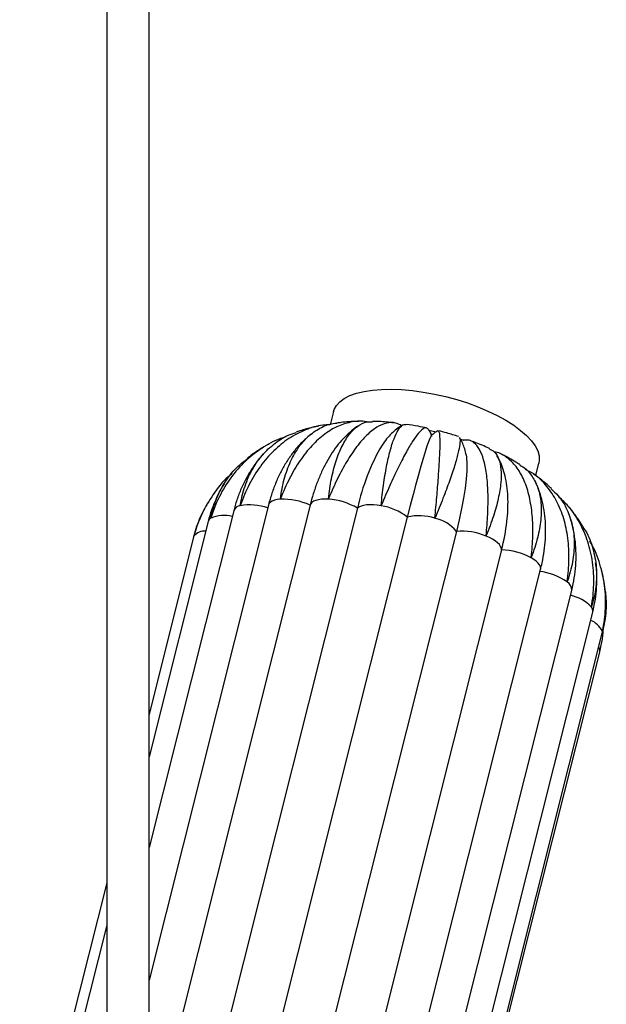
# Paper-space layout '_Isométrica' of a CAD drawing. Header units: millimetres. Extents: x -343 to 343, y -361 to 1293.
# Tile 7 of 7: x -31 to 136, y 187 to 466. Entities that reach past the tile are written whole.
import ezdxf

# ---------------------------------------------------------------- set-up
doc = ezdxf.new("R2010")
doc.units = ezdxf.units.MM

psp = doc.layouts.new('_Isométrica')

# ---------------------------------------------------------------- linework, layer by layer
at = {"color": 7, "linetype": 'Continuous', "lineweight": 25}
for p, q in [((-6, 1289.45), (-6, 64.64)), ((6, 64.64), (6, 1289.45)), ((58.32, 354.88), (57.37, 351.1)), ((85.33, 349.56), (87.39, 349.09)), ((51.98, 348.46), (51.72, 348.24)), ((85.76, 348.55), (86.45, 348.39)), ((94.32, 347.03), (95.13, 346.74)), ((38.74, 343.12), (38.57, 342.96)), ((115.62, 336.68), (116.51, 340.24)), ((39.87, 328.34), (6, 193.68)), ((51.67, 328.31), (6, 146.74)), ((30.01, 326.75), (6, 231.28)), ((65.06, 327.44), (15.75, 131.38)), ((22.77, 323.68), (6, 256.98)), ((79.21, 324.91), (29.9, 128.85)), ((19.49, 322.14), (18.65, 319.32)), ((93.16, 320.89), (43.85, 124.83)), ((18.65, 319.32), (6, 269.03)), ((105.96, 315.64), (56.64, 119.59)), ((67.68, 114.01), (116.99, 310.07)), ((132.76, 310.8), (132.61, 311.96)), ((76.5, 108.06), (125.82, 304.12)), ((82.48, 101.9), (131.79, 297.96)), ((85.19, 95.95), (134.5, 292.01)), ((84.46, 90.62), (133.77, 286.68)), ((-6, 221.32), (-30.66, 123.26)), ((-6, 209.27), (-26.54, 127.62))]:
    psp.add_line(p, q, dxfattribs=at)
at = {"color": 8, "linetype": 'Continuous', "lineweight": 25}
psp.add_line((18.75, 319.58), (18.65, 319.32), dxfattribs=at)
at = {"color": 7, "linetype": 'Continuous', "lineweight": 25, "flags": 128}
for points in [[(58.32, 354.88), (58.49, 355.41), (59.12, 356.56), (60.08, 357.61), (61.36, 358.55), (62.94, 359.35), (64.82, 360.02), (66.95, 360.54), (69.33, 360.9), (71.92, 361.12), (74.69, 361.17), (77.61, 361.06), (80.65, 360.8), (83.76, 360.37), (86.92, 359.8), (90.08, 359.09), (93.22, 358.24), (96.28, 357.27), (99.24, 356.18), (102.06, 354.99), (104.71, 353.71), (107.16, 352.36), (109.38, 350.96), (111.33, 349.51), (113.01, 348.04), (114.39, 346.57), (115.45, 345.11), (116.18, 343.68), (116.58, 342.29), (116.63, 340.96), (116.51, 340.24)], [(85.98, 347.96), (85.86, 347.79), (85.57, 347.21), (85.21, 346.29), (84.77, 345.04), (84.26, 343.46), (83.69, 341.57), (83.06, 339.4), (82.37, 336.95), (81.63, 334.25), (80.86, 331.33), (80.05, 328.21), (79.21, 324.91)], [(95.86, 342.65), (95.98, 341.8), (96.09, 340.05), (96.06, 338), (95.9, 335.69), (95.61, 333.13), (95.18, 330.34), (94.63, 327.36), (93.95, 324.19), (93.16, 320.89)], [(56.85, 329.99), (55.83, 330.02), (54.88, 329.97), (54.03, 329.86), (53.28, 329.67), (52.66, 329.42), (52.18, 329.1), (51.85, 328.73), (51.67, 328.31)], [(71.79, 328.14), (70.69, 328.31), (69.62, 328.4), (68.61, 328.42), (67.68, 328.36), (66.84, 328.23), (66.12, 328.04), (65.52, 327.77), (65.06, 327.44)], [(105.96, 315.64), (105.9, 316.12), (105.68, 316.62), (105.32, 317.13), (104.8, 317.65), (104.15, 318.16), (103.38, 318.66), (102.5, 319.13), (101.54, 319.56)]]:
    psp.add_lwpolyline(points, dxfattribs=at)
at = {"color": 8, "linetype": 'Continuous', "lineweight": 25, "flags": 128}
for points in [[(43.23, 329.99), (42.36, 329.89), (41.59, 329.71), (40.95, 329.47), (40.45, 329.16), (40.09, 328.8), (39.88, 328.39), (39.87, 328.34)], [(116.99, 310.07), (117.03, 310.39), (116.95, 310.87), (116.71, 311.37), (116.31, 311.88), (115.78, 312.4), (115.11, 312.91), (114.31, 313.4)], [(134.5, 292.01), (134.52, 292.11), (134.52, 292.57)]]:
    psp.add_lwpolyline(points, dxfattribs=at)
at = {"color": 7, "linetype": 'Continuous', "lineweight": 25}
for centre, radius, start, end in [((125.62, 314.03), 62.02, 149.689, 167.5097), ((43.97, 311.69), 18.32, 65.1628, 92.3275), ((55.71, 311.77), 18.26, 59.1878, 86.4127), ((69.65, 313.08), 15.21, 51.0516, 81.9094), ((82.58, 311.59), 13.74, 71.0611, 104.1652), ((85, 314.29), 10.49, 38.9438, 78.8299), ((46.51, 330.87), 61.37, 345.634, 353.2988), ((94.69, 303.42), 17.53, 66.9932, 94.9846), ((105.44, 296.99), 18.66, 61.5905, 88.4115), ((114.82, 293.03), 16.62, 54.391, 83.4235)]:
    psp.add_arc(centre, radius, start, end, dxfattribs=at)
at = {"color": 8, "linetype": 'Continuous', "lineweight": 25}
for centre, radius, start, end in [((32.08, 325.95), 2.22, 95.7323, 158.7466), ((34.61, 313.16), 15.24, 70.6222, 100.4114), ((24.28, 323.24), 1.56, 119.5873, 163.9936), ((27.38, 315.41), 9.98, 77.0974, 112.8227), ((21.84, 316.88), 4.11, 86.3736, 138.8039), ((123.1, 304.21), 2.72, 358.0669, 59.0957), ((122.83, 291.23), 11.86, 43.7863, 77.0612), ((130.09, 298.29), 1.73, 348.9425, 41.4954), ((128.84, 289.84), 6.29, 25.6964, 67.8884), ((132.09, 286.99), 1.71, 349.393, 35.197)]:
    psp.add_arc(centre, radius, start, end, dxfattribs=at)
at = {"color": 7, "linetype": 'Continuous', "lineweight": 25}
for points, knots in [([(67.76, 351.88), (67.7, 351.9), (66.35, 352.29), (63.62, 352), (59.66, 350.91), (55.8, 348.61), (52.11, 345.29), (48.75, 341.06), (45.74, 335.97), (44.03, 332.1), (43.25, 330.03), (43.23, 329.99)], [0, 0, 0, 0, 0.006706, 0.149717, 0.28875, 0.431817, 0.57113, 0.7145, 0.853809, 0.997164, 1, 1, 1, 1]), ([(43.23, 329.99), (43.24, 330.03), (43.48, 332), (44.23, 335.8), (46.01, 340.77), (48.45, 344.98), (51.42, 348.27), (54.89, 350.46), (57.54, 351.53), (59.08, 351.53), (59.25, 351.53)], [0, 0, 0, 0, 0.003265, 0.163674, 0.328738, 0.489149, 0.654232, 0.814321, 0.979056, 1, 1, 1, 1]), ([(56.85, 329.99), (56.86, 330.03), (57.07, 332.04), (57.65, 335.91), (58.97, 340.97), (60.71, 345.25), (62.78, 348.57), (65.14, 350.84), (67.37, 352.01), (68.82, 351.94), (69.37, 351.92)], [0, 0, 0, 0, 0.003027, 0.151713, 0.304713, 0.453401, 0.606419, 0.754808, 0.907504, 1, 1, 1, 1]), ([(77.58, 350.82), (77.03, 351.12), (75.7, 351.84), (73.33, 351.69), (70.59, 350.54), (67.76, 348.3), (64.88, 345.02), (62.08, 340.86), (59.37, 335.85), (57.68, 332.05), (56.87, 330.03), (56.85, 329.99)], [0, 0, 0, 0, 0.092985, 0.223573, 0.35053, 0.48117, 0.608382, 0.739299, 0.866508, 0.997411, 1, 1, 1, 1]), ([(65.37, 352.04), (65.26, 352.04), (63.58, 352.04), (61.54, 351.89), (59.63, 351.62), (59.25, 351.57)], [0, 0, 0, 0, 0.054894, 0.812237, 1, 1, 1, 1]), ([(75.33, 351.64), (74.84, 351.69), (72.9, 351.91), (70.91, 352.05), (69.42, 352.04), (69.37, 352.04)], [0, 0, 0, 0, 0.242469, 0.973699, 1, 1, 1, 1]), ([(57.22, 351.05), (56.57, 351.04), (54.25, 351), (50.31, 349.75), (45.62, 347.37), (41.29, 343.86), (37.49, 339.48), (34.28, 334.25), (32.6, 330.3), (31.87, 328.19), (31.86, 328.15)], [0, 0, 0, 0, 0.059937, 0.21365, 0.371824, 0.525846, 0.684355, 0.838373, 0.996865, 1, 1, 1, 1]), ([(31.86, 328.15), (31.86, 328.19), (32.16, 330.13), (33.09, 333.88), (35.32, 338.81), (38.38, 343.06), (42.15, 346.32), (45.35, 348.28), (47.33, 348.79), (47.73, 348.89)], [0, 0, 0, 0, 0.003824, 0.191679, 0.384986, 0.572844, 0.766173, 0.953653, 1, 1, 1, 1]), ([(54.18, 350.73), (53.59, 350.61), (51.76, 350.25), (49.59, 349.66), (48.05, 349.09), (47.7, 348.97)], [0, 0, 0, 0, 0.267626, 0.837238, 1, 1, 1, 1]), ([(65.5, 350.9), (65.46, 350.87), (64.71, 350.45), (63.35, 349.37), (61.43, 347.64), (59.62, 345.58), (57.92, 343.25), (56.34, 340.65), (54.91, 337.81), (53.65, 334.78), (52.55, 331.62), (51.96, 329.42), (51.67, 328.34)], [0, 0, 0, 0, 0.006199, 0.106843, 0.211267, 0.319614, 0.431366, 0.545452, 0.660649, 0.775815, 0.890443, 1, 1, 1, 1]), ([(71.79, 328.14), (71.8, 328.18), (71.99, 330.23), (72.45, 334.18), (73.31, 339.38), (74.32, 343.82), (75.43, 347.3), (76.62, 349.75), (77.78, 351.15), (78.51, 351.16), (78.85, 351.17)], [0, 0, 0, 0, 0.002919, 0.146327, 0.293897, 0.437308, 0.584894, 0.728016, 0.875292, 1, 1, 1, 1]), ([(85.31, 349.57), (85.15, 349.81), (84.76, 350.4), (83.76, 350.07), (82.36, 348.77), (80.67, 346.41), (78.72, 343.07), (76.58, 338.89), (74.26, 333.92), (72.64, 330.17), (71.81, 328.18), (71.79, 328.14)], [0, 0, 0, 0, 0.090772, 0.221679, 0.348945, 0.479905, 0.607427, 0.738663, 0.866182, 0.997404, 1, 1, 1, 1]), ([(77.96, 351.01), (77.85, 350.96), (77.2, 350.64), (76.12, 349.84), (74.68, 348.59), (73.3, 347.06), (72.45, 345.86), (72.01, 345.24)], [0, 0, 0, 0, 0.039861, 0.247475, 0.474005, 0.728008, 1, 1, 1, 1]), ([(84.7, 350.16), (83.89, 350.34), (81.95, 350.76), (79.99, 351.05), (78.86, 351.21)], [0, 0, 0, 0, 0.417231, 1, 1, 1, 1]), ([(86.22, 347.76), (86.15, 348), (85.95, 348.59), (85.66, 349.24), (85.39, 349.61), (85.38, 349.62)], [0, 0, 0, 0, 0.37997, 0.973729, 1, 1, 1, 1]), ([(87.84, 349.33), (87.66, 349.24), (87.13, 348.96), (86.48, 348.44), (86.08, 348.04), (85.92, 347.88)], [0, 0, 0, 0, 0.243358, 0.700101, 1, 1, 1, 1]), ([(87.03, 324.59), (87.04, 324.63), (87.23, 326.71), (87.6, 330.75), (88.04, 336.12), (88.35, 340.78), (88.52, 344.53), (88.53, 347.29), (88.38, 349.03), (88.14, 349.27), (88.02, 349.38)], [0, 0, 0, 0, 0.0028879, 0.1447622, 0.2907532, 0.4326296, 0.5786374, 0.7202285, 0.8659289, 1, 1, 1, 1]), ([(93.74, 347.75), (92.63, 348.1), (90.75, 348.71), (88.82, 349.19), (88.03, 349.38)], [0, 0, 0, 0, 0.586306, 1, 1, 1, 1]), ([(44.85, 347.64), (44.33, 347.5), (41.88, 346.82), (37.93, 344.55), (33.13, 340.85), (29.08, 336.22), (25.79, 330.82), (24.17, 326.78), (23.52, 324.65), (23.51, 324.6)], [0, 0, 0, 0, 0.051263, 0.242101, 0.42793, 0.619172, 0.804996, 0.996217, 1, 1, 1, 1]), ([(51.37, 347.94), (50.96, 347.59), (49.78, 346.62), (48.03, 344.75), (46.12, 342.34), (44.4, 339.68), (42.86, 336.81), (41.53, 333.73), (40.55, 330.89), (40.06, 329.06), (39.87, 328.34)], [0, 0, 0, 0, 0.074625, 0.210122, 0.347384, 0.486292, 0.626584, 0.767921, 0.909953, 1, 1, 1, 1]), ([(93.92, 347.44), (94, 347.36), (94.24, 347.14), (94.15, 345.66), (93.67, 343.11), (92.68, 339.57), (91.25, 335.29), (89.38, 330.29), (87.88, 326.58), (87.05, 324.63), (87.03, 324.59)], [0, 0, 0, 0, 0.070266, 0.22229, 0.378726, 0.531056, 0.687823, 0.840149, 0.996899, 1, 1, 1, 1]), ([(95.86, 342.54), (95.84, 342.68), (95.74, 343.4), (95.4, 344.6), (94.84, 346.12), (94.28, 347.06), (94.02, 347.49)], [0, 0, 0, 0, 0.087679, 0.436179, 0.737876, 1, 1, 1, 1]), ([(101.54, 319.56), (101.54, 319.6), (101.76, 321.71), (102.08, 325.83), (102.17, 331.4), (101.86, 336.35), (101.15, 340.44), (100.06, 343.64), (98.6, 345.77), (96.92, 346.9), (95.61, 346.76), (95.01, 346.7)], [0, 0, 0, 0, 0.002556, 0.128108, 0.257303, 0.382857, 0.512067, 0.637369, 0.766307, 0.891564, 1, 1, 1, 1]), ([(102.54, 344.36), (102.48, 344.38), (101.15, 345.03), (99.31, 345.78), (97.49, 346.43), (97.02, 346.6)], [0, 0, 0, 0, 0.033309, 0.75445, 1, 1, 1, 1]), ([(40.06, 345.63), (39.19, 345.15), (37.3, 344.08), (35.24, 342.72), (34.1, 341.79), (33.88, 341.61)], [0, 0, 0, 0, 0.405497, 0.886294, 1, 1, 1, 1]), ([(102.49, 344.25), (102.96, 344.03), (104.09, 343.5), (105.2, 341.52), (105.86, 338.58), (105.82, 334.77), (105.11, 330.3), (103.72, 325.22), (102.35, 321.53), (101.55, 319.6), (101.54, 319.56)], [0, 0, 0, 0, 0.1063304, 0.2524576, 0.4028255, 0.5492464, 0.6999322, 0.8463499, 0.9970196, 1, 1, 1, 1]), ([(114.31, 313.4), (114.32, 313.45), (114.59, 315.57), (114.9, 319.77), (114.73, 325.56), (113.91, 330.83), (112.47, 335.33), (110.42, 339.03), (107.81, 341.68), (105.58, 343.14), (104.15, 343.37), (103.86, 343.41)], [0, 0, 0, 0, 0.00277, 0.138861, 0.278901, 0.414994, 0.555049, 0.690869, 0.83063, 0.966401, 1, 1, 1, 1]), ([(23.51, 324.6), (23.51, 324.64), (23.88, 326.55), (24.98, 330.26), (27.63, 335.19), (30.65, 339.04), (33.04, 340.84), (33.95, 341.52)], [0, 0, 0, 0, 0.0055481, 0.2781114, 0.5585836, 0.8311508, 1, 1, 1, 1]), ([(38.44, 342.82), (38.4, 342.78), (37.6, 341.97), (36.24, 340.19), (34.39, 337.48), (32.8, 334.55), (31.45, 331.45), (30.56, 328.82), (30.14, 327.23), (30.01, 326.75)], [0, 0, 0, 0, 0.009526, 0.190196, 0.371668, 0.55402, 0.737266, 0.921363, 1, 1, 1, 1]), ([(107.45, 323.65), (107.45, 323.67), (107.61, 324.78), (107.74, 326.91), (107.8, 330.03), (107.59, 333.04), (107.15, 335.84), (106.47, 338.38), (105.66, 340.53), (104.96, 341.79), (104.64, 342.35)], [0, 0, 0, 0, 0.002585, 0.153513, 0.306512, 0.461686, 0.618536, 0.758495, 0.891714, 1, 1, 1, 1]), ([(111.21, 339.7), (110.8, 339.96), (109.21, 341), (107.45, 341.99), (106.06, 342.66), (105.96, 342.7)], [0, 0, 0, 0, 0.2432982, 0.9486027, 1, 1, 1, 1]), ([(111.16, 339.62), (111.51, 339.44), (112.92, 338.73), (114.71, 336.54), (116.41, 333.17), (117.24, 328.98), (117.2, 324.26), (116.28, 319.05), (115.08, 315.35), (114.33, 313.44), (114.31, 313.4)], [0, 0, 0, 0, 0.051341, 0.20646, 0.36608, 0.521511, 0.681468, 0.836895, 0.996836, 1, 1, 1, 1]), ([(124.5, 306.54), (124.5, 306.58), (124.83, 308.72), (125.19, 312.98), (124.88, 318.99), (123.69, 324.59), (121.7, 329.54), (118.88, 333.74), (115.9, 336.77), (113.63, 337.97), (112.77, 338.43)], [0, 0, 0, 0, 0.003026, 0.151673, 0.304633, 0.453282, 0.60626, 0.75461, 0.907265, 1, 1, 1, 1]), ([(29.55, 337.28), (29.16, 336.97), (27.08, 335.3), (24.12, 331.48), (20.83, 325.92), (19.33, 321.79), (18.76, 319.62), (18.75, 319.58)], [0, 0, 0, 0, 0.071877, 0.382146, 0.683627, 0.993863, 1, 1, 1, 1]), ([(120.06, 333.01), (119.89, 333.17), (118.81, 334.22), (117.14, 335.59), (115.58, 336.72), (115.04, 337.1)], [0, 0, 0, 0, 0.108304, 0.693622, 1, 1, 1, 1]), ([(27.32, 334.37), (27.2, 334.19), (26.45, 333.07), (25.31, 330.83), (23.98, 327.73), (23.2, 325.31), (22.85, 323.96), (22.77, 323.68)], [0, 0, 0, 0, 0.056936, 0.350343, 0.644009, 0.923713, 1, 1, 1, 1]), ([(116.99, 310.07), (117.14, 310.68), (117.56, 312.45), (118.06, 315.34), (118.41, 318.72), (118.47, 322.05), (118.26, 325.28), (117.77, 328.4), (116.97, 331.35), (116.23, 333.45), (115.68, 334.5), (115.58, 334.68)], [0, 0, 0, 0, 0.0698614, 0.1992641, 0.3291426, 0.459284, 0.5892925, 0.7186797, 0.8468353, 0.9731371, 1, 1, 1, 1]), ([(119.98, 332.93), (120.66, 332.33), (122.52, 330.68), (124.58, 327.18), (126.17, 322.62), (126.7, 317.59), (126.21, 312.2), (125.2, 308.48), (124.51, 306.58), (124.5, 306.54)], [0, 0, 0, 0, 0.102735, 0.283219, 0.458966, 0.639833, 0.815576, 0.996423, 1, 1, 1, 1]), ([(131.39, 299.44), (131.39, 299.48), (131.79, 301.61), (132.25, 305.92), (131.9, 312.12), (130.54, 318.07), (128.18, 323.43), (125.4, 327.71), (123.12, 329.78), (122.22, 330.6)], [0, 0, 0, 0, 0.003556, 0.178265, 0.358043, 0.532754, 0.712553, 0.886913, 1, 1, 1, 1]), ([(22.35, 328.38), (21.8, 327.43), (21.17, 326.34), (20.7, 325.18), (20.63, 325.03)], [0, 0, 0, 0, 0.8721213, 1, 1, 1, 1]), ([(129.05, 322.15), (128.96, 322.32), (128.28, 323.51), (126.88, 325.51), (125.48, 327.24), (124.81, 328.07)], [0, 0, 0, 0, 0.081107, 0.559541, 1, 1, 1, 1]), ([(18.75, 319.58), (18.76, 319.62), (19.2, 321.49), (19.92, 323.28), (20.62, 325.03)], [0, 0, 0, 0, 0.020077, 1, 1, 1, 1]), ([(125.82, 304.12), (125.97, 304.76), (126.39, 306.54), (126.85, 309.48), (127.1, 312.89), (127.05, 316.26), (126.68, 319.55), (126.15, 322.3), (125.63, 323.89), (125.44, 324.47)], [0, 0, 0, 0, 0.092525, 0.2568682, 0.4210067, 0.5845003, 0.7471386, 0.9087373, 1, 1, 1, 1]), ([(128.98, 322.11), (129.24, 321.74), (130.54, 319.91), (131.92, 316.06), (132.98, 310.74), (132.84, 305.14), (132.02, 301.37), (131.4, 299.47), (131.39, 299.44)], [0, 0, 0, 0, 0.057387, 0.288506, 0.526357, 0.75747, 0.995296, 1, 1, 1, 1]), ([(134.52, 292.57), (134.52, 292.61), (135, 294.74), (135.58, 299.07), (135.35, 305.46), (133.91, 311.65), (132.4, 315.89), (131.09, 317.87), (130.95, 318.08)], [0, 0, 0, 0, 0.004849, 0.243046, 0.488155, 0.726355, 0.971492, 1, 1, 1, 1]), ([(131.79, 297.96), (131.94, 298.62), (132.36, 300.41), (132.8, 303.36), (132.98, 306.78), (132.97, 309.21), (132.8, 310.46), (132.78, 310.59)], [0, 0, 0, 0, 0.157742, 0.428448, 0.698628, 0.967968, 1, 1, 1, 1]), ([(135.4, 303.77), (135.29, 304.68), (135.06, 306.71), (134.58, 308.69), (134.31, 309.78)], [0, 0, 0, 0, 0.446629, 1, 1, 1, 1]), ([(135.4, 303.77), (135.52, 301.99), (135.77, 298.25), (135.06, 294.52), (134.53, 292.61), (134.52, 292.57)], [0, 0, 0, 0, 0.4729887, 0.9897774, 1, 1, 1, 1]), ([(134.5, 292.01), (134.65, 292.68), (135.07, 294.47), (135.41, 296.45), (135.47, 297.78), (135.48, 297.95)], [0, 0, 0, 0, 0.3401122, 0.9150584, 1, 1, 1, 1]), ([(133.77, 286.68), (133.92, 287.35), (134.34, 289.14), (134.7, 291.35), (134.77, 292.9), (134.79, 293.3)], [0, 0, 0, 0, 0.305215, 0.821169, 1, 1, 1, 1])]:
    psp.add_open_spline(points, degree=3, knots=knots, dxfattribs=at)

doc.saveas('drawing.dxf')
